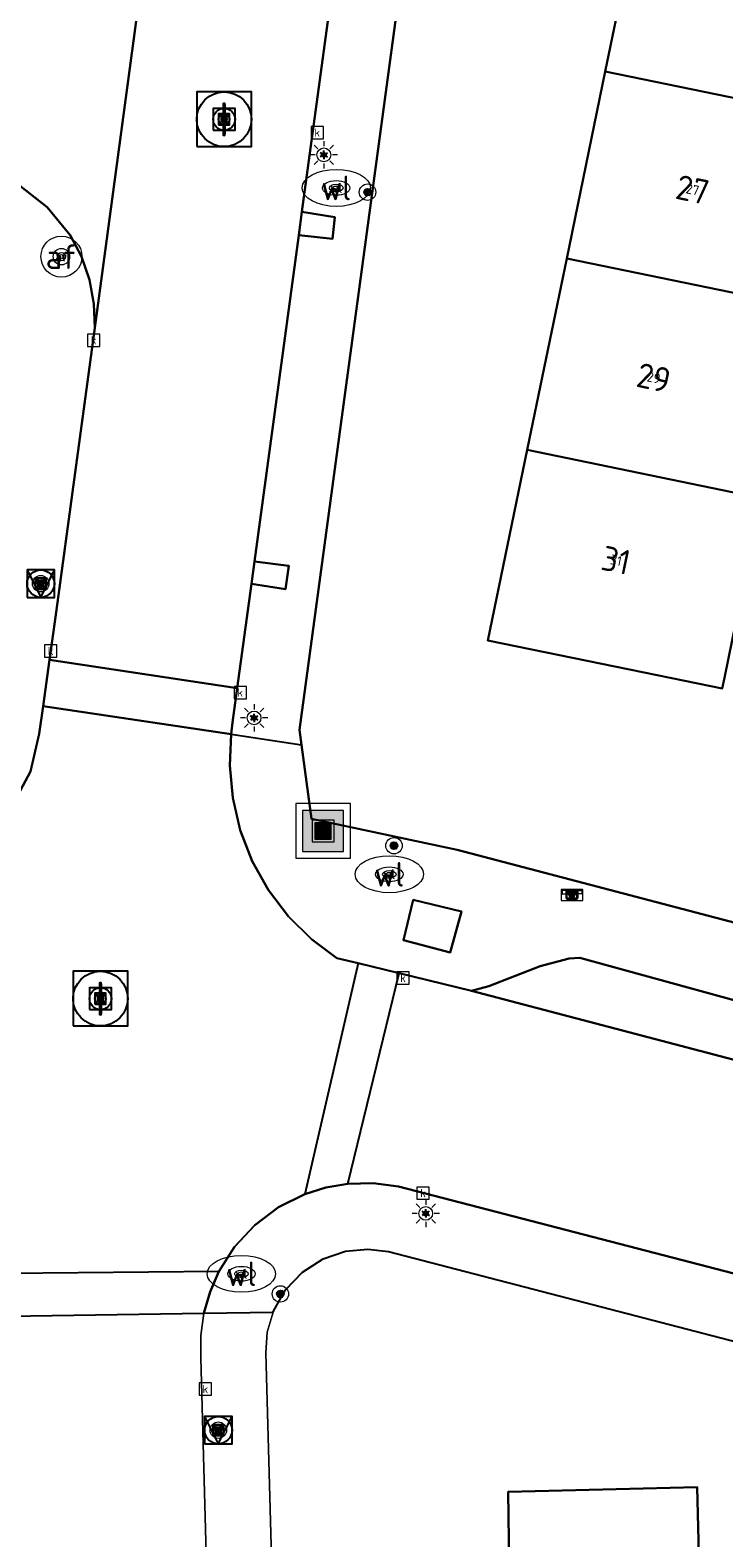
# Model space of a CAD drawing. Header units: metres. Extents: x 197147 to 199131, y 355511 to 356703.
# Tile 126 of 225: x 198381 to 198406, y 355781 to 355836. Entities that reach past the tile are written whole.
import ezdxf
from ezdxf.enums import TextEntityAlignment as Align

# ---------------------------------------------------------------- set-up
doc = ezdxf.new("R2010")
doc.units = ezdxf.units.M
for name, color, linetype in [('B-WE-GR-GRAS-GV', 252, 'Continuous'), ('B-WE-IE-MEUBILAIR_WEGMEUBILAIR-GV', 252, 'Continuous'), ('B-WE-IE-MEUBILAIR_WEGMEUBILAIR-S', 252, 'Continuous'), ('B-WE-IE-MEUBILAIR_WEGMEUBILAIR-S @ 0.05', 252, 'Continuous'), ('B-WE-IE-MEUBILAIR_WEGMEUBILAIR-S @ 0.1', 252, 'Continuous'), ('B-WE-IE-MEUBILAIR_WEGMEUBILAIR-S @ 0.2', 252, 'Continuous'), ('B-WE-IE-MEUBILAIR_WEGMEUBILAIR-S @ 0.5 (1)', 252, 'Continuous'), ('B-WE-IE-MEUBILAIR_WEGMEUBILAIR-S @ 0.5 (2)', 252, 'Continuous'), ('B-WE-OG-BEBOUWING-GV', 252, 'Continuous'), ('B-WE-OG-BEBOUWING_HUISNUMMER-T18', 252, 'Continuous'), ('B-WE-OG-TERREIN_ERF-GV', 252, 'Continuous'), ('B-WE-RI-HWA_KOLK-S', 253, 'Continuous'), ('B-WE-VH-ONVERHARD-GV', 253, 'Continuous'), ('B-WE-VH-VERHARDING_ASFALT-GV', 253, 'Continuous'), ('B-WE-VH-VERHARDING_BETONSTRAATSTEEN-GV', 253, 'Continuous'), ('B-WE-VH-VERHARDING_GESLOTEN-GV', 253, 'Continuous'), ('B-WE-VH-VERHARDING_TEGEL-GV', 253, 'Continuous')]:
    doc.layers.add(name, color=color, linetype=linetype)
for name, color, linetype, lineweight in [('B-WE-GR-GRAS_KRUIDENRIJK-G', 252, 'Continuous', 18), ('B-WE-KL-ET_LS_OV_LICHTMAST-S', 252, 'Continuous', 25), ('B-WE-KL-WATER_PUT-S', 252, 'Continuous', 25), ('B-WE-KL-WATER_PUT-S @ 0.05', 252, 'Continuous', 25), ('B-WE-KL-WATER_PUT-S @ 0.1', 252, 'Continuous', 25), ('B-WE-KL-WATER_PUT-S @ 0.2', 252, 'Continuous', 25), ('B-WE-KL-WATER_PUT-S @ 0.5 (1)', 252, 'Continuous', 25), ('B-WE-KL-WATER_PUT-S @ 0.5 (2)', 252, 'Continuous', 25), ('B-WE-OG-TERREIN_ERF-G', 252, 'Continuous', 18), ('B-WE-RI-GWA_KOLK-S', 252, 'Continuous', 25), ('B-WE-RI-GWA_RIOOLPUT-S', 252, 'Continuous', 25), ('B-WE-RI-GWA_RIOOLPUT-S @ 0.05', 252, 'Continuous', 25), ('B-WE-RI-GWA_RIOOLPUT-S @ 0.1', 252, 'Continuous', 25), ('B-WE-RI-GWA_RIOOLPUT-S @ 0.2', 252, 'Continuous', 25), ('B-WE-RI-GWA_RIOOLPUT-S @ 0.5 (1)', 252, 'Continuous', 25), ('B-WE-RI-GWA_RIOOLPUT-S @ 0.5 (2)', 252, 'Continuous', 25), ('B-WE-VH-ONVERHARD-G', 252, 'Continuous', 18), ('B-WE-VH-VERHARDING_ASFALT-G', 252, 'Continuous', 18), ('B-WE-VH-VERHARDING_BETONSTRAATSTEEN-G', 252, 'Continuous', 18), ('B-WE-VH-VERHARDING_GESLOTEN-G', 253, 'Continuous', 18), ('B-WE-VH-VERHARDING_TEGEL-G', 252, 'Continuous', 18), ('B-WE-VW-AFSLUITPAAL-S', 253, 'Continuous', 25), ('B-WE-VW-AFSLUITPAAL-S @ 0.05', 253, 'Continuous', 25), ('B-WE-VW-AFSLUITPAAL-S @ 0.1', 253, 'Continuous', 25), ('B-WE-VW-AFSLUITPAAL-S @ 0.2', 253, 'Continuous', 25), ('B-WE-VW-AFSLUITPAAL-S @ 0.5 (1)', 253, 'Continuous', 25), ('B-WE-VW-AFSLUITPAAL-S @ 0.5 (2)', 253, 'Continuous', 25), ('X-XX-AL-ALGEMEEN-G', 7, 'Continuous', 18), ('X-XX-AL-ALGEMEEN-S', 7, 'Continuous', 25), ('X-XX-AL-ALGEMEEN-S @ 0.05', 7, 'Continuous', 25), ('X-XX-AL-ALGEMEEN-S @ 0.1', 7, 'Continuous', 25), ('X-XX-AL-ALGEMEEN-S @ 0.2', 7, 'Continuous', 25), ('X-XX-AL-ALGEMEEN-S @ 0.5 (1)', 7, 'Continuous', 25), ('X-XX-AL-ALGEMEEN-S @ 0.5 (2)', 7, 'Continuous', 25)]:
    doc.layers.add(name, color=color, linetype=linetype, lineweight=lineweight)
doc.styles.add('NLCS-ISO', font='NLCS-ISO.ttf')
doc.styles.add('NLCS-ISO-ANNOTATIEF-T18', font='NLCS-ISO.ttf', dxfattribs={"height": 1.8})
doc.styles.add('NLCS-ISO-M-T18', font='NLCS-ISO.ttf', dxfattribs={"height": 1.8})
doc.styles.add('NLCS-ISO-M200-T25', font='NLCS-ISO.ttf')

# ---------------------------------------------------------------- blocks, each defined once
blk = doc.blocks.new('BGT-AFVALBAK-SO')
at = {"linetype": 'ByBlock', "lineweight": 18}
h = blk.add_hatch(color=0, dxfattribs=at)
h.dxf.hatch_style = 1
h.paths.add_polyline_path([(-1.5, -1.5), (1.5, -1.5), (1.5, 1.5), (-1.5, 1.5)])
at = {"color": 0, "linetype": 'ByBlock', "lineweight": 18}
for points in [[(-2, -2), (2, -2), (2, 2), (-2, 2)], [(-1.5, -1.5), (1.5, -1.5), (1.5, 1.5), (-1.5, 1.5)]]:
    blk.add_lwpolyline(points, close=True, dxfattribs=at)
blk = doc.blocks.new('BGT-VERKLIKKER_TRANSPORTLEIDING-SO')
at = {"color": 0, "linetype": 'ByBlock', "lineweight": 18}
blk.add_circle((0, 0), 1.5, dxfattribs=at)
at = {"color": 0, "linetype": 'ByBlock', "lineweight": 18, "style": 'NLCS-ISO-M-T18'}
blk.add_text('vt', height=1.5, dxfattribs=at).set_placement((0, 0), align=Align.MIDDLE_CENTER)
blk = doc.blocks.new('BGT-LICHTMAST-SO')
at = {"color": 0, "linetype": 'ByBlock', "lineweight": 18}
for points in [[(-1.25, 0), (-2, 0)], [(-1.41, 1.41), (-0.88, 0.88)], [(0, 2), (0, 1.25)], [(0.88, 0.88), (1.41, 1.41)], [(2, 0), (1.25, 0)], [(-1.41, -1.41), (-0.88, -0.88)], [(0, -1.25), (0, -2)], [(0.88, -0.88), (1.41, -1.41)]]:
    blk.add_lwpolyline(points, dxfattribs=at)
blk.add_circle((0, 0), 1, dxfattribs=at)
blk = doc.blocks.new('BGT-AFSLUITPAAL-SO')
at = {"color": 0, "linetype": 'ByBlock', "lineweight": 18}
blk.add_circle((0, 0), 1.5, dxfattribs=at)
at = {"color": 0, "linetype": 'ByBlock', "lineweight": 18, "style": 'NLCS-ISO-M-T18'}
blk.add_text('af', height=1.5, dxfattribs=at).set_placement((0, 0), align=Align.MIDDLE_CENTER)
blk = doc.blocks.new('BGT-VERKEERSBORDPAAL-SO')
at = {"color": 0, "linetype": 'ByBlock', "lineweight": 18}
blk.add_circle((0, 0), 1.5, dxfattribs=at)
at = {"color": 0, "linetype": 'ByBlock', "lineweight": 18, "style": 'NLCS-ISO-M-T18'}
blk.add_text('vb', height=1.5, dxfattribs=at).set_placement((0, 0.13), align=Align.MIDDLE_CENTER)
blk = doc.blocks.new('BGT-KOLK-SO')
at = {"color": 0, "linetype": 'ByBlock', "lineweight": 18}
blk.add_lwpolyline([(-0.045, -0.045), (0.045, -0.045), (0.045, 0.045), (-0.045, 0.045)], close=True, dxfattribs=at)
at = {"color": 0, "linetype": 'ByBlock', "lineweight": 18, "style": 'NLCS-ISO-M-T18'}
blk.add_text('k', height=0.06, dxfattribs=at).set_placement((0, 0), align=Align.MIDDLE_CENTER)
blk = doc.blocks.new('BGT-WATERLEIDINGPUT-SO')
at = {"color": 0, "linetype": 'ByBlock', "lineweight": 18}
blk.add_ellipse((0, 0), major_axis=(2.5, 0), ratio=0.54, dxfattribs=at)
at = {"color": 0, "linetype": 'ByBlock', "lineweight": 18, "style": 'NLCS-ISO-M-T18'}
blk.add_text('wl', height=1.5, dxfattribs=at).set_placement((0, 0), align=Align.MIDDLE_CENTER)
blk = doc.blocks.new('BGT-BRIEVENBUS-SO')
at = {"color": 0, "linetype": 'ByBlock', "lineweight": 18}
for points in [[(2, -1), (2, 1), (-2, 1), (-2, -1)], [(-0.1, 0.2), (-0.1, 0.8), (-1.8, 0.8), (-1.8, 0.2)], [(0.1, 0.2), (0.1, 0.8), (1.8, 0.8), (1.8, 0.2)]]:
    blk.add_lwpolyline(points, close=True, dxfattribs=at)
blk = doc.blocks.new('SIE-WEG_AFVALBAK-SO')
at = {"linetype": 'ByBlock', "lineweight": 18}
h = blk.add_hatch(color=0, dxfattribs=at)
h.dxf.hatch_style = 1
h.paths.add_polyline_path([(-1.5, -1.5), (1.5, -1.5), (1.5, 1.5), (-1.5, 1.5)])
at = {"color": 0, "linetype": 'ByBlock', "lineweight": 18}
for points in [[(-2, -2), (2, -2), (2, 2), (-2, 2)], [(-1.5, -1.5), (1.5, -1.5), (1.5, 1.5), (-1.5, 1.5)]]:
    blk.add_lwpolyline(points, close=True, dxfattribs=at)
blk = doc.blocks.new('*U732')
at = {"layer": 'B-WE-IE-MEUBILAIR_WEGMEUBILAIR-S @ 0.05', "xscale": 0.05, "yscale": 0.05, "zscale": 0.05}
blk.add_blockref('SIE-WEG_AFVALBAK-SO', (198391.487, 355806.526), dxfattribs=at)
at = {"layer": 'B-WE-IE-MEUBILAIR_WEGMEUBILAIR-S @ 0.1', "xscale": 0.1, "yscale": 0.1, "zscale": 0.1}
blk.add_blockref('SIE-WEG_AFVALBAK-SO', (198391.487, 355806.526), dxfattribs=at)
at = {"layer": 'B-WE-IE-MEUBILAIR_WEGMEUBILAIR-S @ 0.2', "xscale": 0.2, "yscale": 0.2, "zscale": 0.2}
blk.add_blockref('SIE-WEG_AFVALBAK-SO', (198391.487, 355806.526), dxfattribs=at)
at = {"layer": 'B-WE-IE-MEUBILAIR_WEGMEUBILAIR-S @ 0.5 (1)', "xscale": 0.5, "yscale": 0.5, "zscale": 0.5}
blk.add_blockref('SIE-WEG_AFVALBAK-SO', (198391.487, 355806.526), dxfattribs=at)
at = {"layer": 'B-WE-IE-MEUBILAIR_WEGMEUBILAIR-S @ 0.5 (2)', "xscale": 0.5, "yscale": 0.5, "zscale": 0.5}
blk.add_blockref('SIE-WEG_AFVALBAK-SO', (198391.487, 355806.526), dxfattribs=at)
blk = doc.blocks.new('SIE-WEG_AFVALBAK_TYPE_01')
for radius in [0.25, 0.156]:
    blk.add_circle((0, 0), radius)
blk = doc.blocks.new('*U795')
at = {"layer": 'X-XX-AL-ALGEMEEN-S @ 0.05', "xscale": 0.05, "yscale": 0.05, "zscale": 0.05}
blk.add_blockref('SIE-WEG_AFVALBAK_TYPE_01', (198393.111, 355829.877), dxfattribs=at)
at = {"layer": 'X-XX-AL-ALGEMEEN-S @ 0.1', "xscale": 0.1, "yscale": 0.1, "zscale": 0.1}
blk.add_blockref('SIE-WEG_AFVALBAK_TYPE_01', (198393.111, 355829.877), dxfattribs=at)
at = {"layer": 'X-XX-AL-ALGEMEEN-S @ 0.2', "xscale": 0.2, "yscale": 0.2, "zscale": 0.2}
blk.add_blockref('SIE-WEG_AFVALBAK_TYPE_01', (198393.111, 355829.877), dxfattribs=at)
at = {"layer": 'X-XX-AL-ALGEMEEN-S @ 0.5 (1)', "xscale": 0.5, "yscale": 0.5, "zscale": 0.5}
blk.add_blockref('SIE-WEG_AFVALBAK_TYPE_01', (198393.111, 355829.877), dxfattribs=at)
at = {"layer": 'X-XX-AL-ALGEMEEN-S @ 0.5 (2)', "xscale": 0.5, "yscale": 0.5, "zscale": 0.5}
blk.add_blockref('SIE-WEG_AFVALBAK_TYPE_01', (198393.111, 355829.877), dxfattribs=at)
blk = doc.blocks.new('*U819')
at = {"layer": 'X-XX-AL-ALGEMEEN-S @ 0.05', "xscale": 0.05, "yscale": 0.05, "zscale": 0.05}
blk.add_blockref('SIE-WEG_AFVALBAK_TYPE_01', (198394.078, 355805.986), dxfattribs=at)
at = {"layer": 'X-XX-AL-ALGEMEEN-S @ 0.1', "xscale": 0.1, "yscale": 0.1, "zscale": 0.1}
blk.add_blockref('SIE-WEG_AFVALBAK_TYPE_01', (198394.078, 355805.986), dxfattribs=at)
at = {"layer": 'X-XX-AL-ALGEMEEN-S @ 0.2', "xscale": 0.2, "yscale": 0.2, "zscale": 0.2}
blk.add_blockref('SIE-WEG_AFVALBAK_TYPE_01', (198394.078, 355805.986), dxfattribs=at)
at = {"layer": 'X-XX-AL-ALGEMEEN-S @ 0.5 (1)', "xscale": 0.5, "yscale": 0.5, "zscale": 0.5}
blk.add_blockref('SIE-WEG_AFVALBAK_TYPE_01', (198394.078, 355805.986), dxfattribs=at)
at = {"layer": 'X-XX-AL-ALGEMEEN-S @ 0.5 (2)', "xscale": 0.5, "yscale": 0.5, "zscale": 0.5}
blk.add_blockref('SIE-WEG_AFVALBAK_TYPE_01', (198394.078, 355805.986), dxfattribs=at)
blk = doc.blocks.new('*U821')
at = {"layer": 'X-XX-AL-ALGEMEEN-S @ 0.05', "xscale": 0.05, "yscale": 0.05, "zscale": 0.05}
blk.add_blockref('SIE-WEG_AFVALBAK_TYPE_01', (198389.924, 355789.603), dxfattribs=at)
at = {"layer": 'X-XX-AL-ALGEMEEN-S @ 0.1', "xscale": 0.1, "yscale": 0.1, "zscale": 0.1}
blk.add_blockref('SIE-WEG_AFVALBAK_TYPE_01', (198389.924, 355789.603), dxfattribs=at)
at = {"layer": 'X-XX-AL-ALGEMEEN-S @ 0.2', "xscale": 0.2, "yscale": 0.2, "zscale": 0.2}
blk.add_blockref('SIE-WEG_AFVALBAK_TYPE_01', (198389.924, 355789.603), dxfattribs=at)
at = {"layer": 'X-XX-AL-ALGEMEEN-S @ 0.5 (1)', "xscale": 0.5, "yscale": 0.5, "zscale": 0.5}
blk.add_blockref('SIE-WEG_AFVALBAK_TYPE_01', (198389.924, 355789.603), dxfattribs=at)
at = {"layer": 'X-XX-AL-ALGEMEEN-S @ 0.5 (2)', "xscale": 0.5, "yscale": 0.5, "zscale": 0.5}
blk.add_blockref('SIE-WEG_AFVALBAK_TYPE_01', (198389.924, 355789.603), dxfattribs=at)
blk = doc.blocks.new('B-SIE-WEG_LICHTMAST-SO')
at = {"ltscale": 0.1}
for p, q in [((-0.33, 0.19), (-0.67, 0.39)), ((0, 0.39), (0, 0.77)), ((0.33, 0.19), (0.67, 0.39)), ((-0.33, -0.19), (-0.67, -0.39)), ((0, -0.39), (0, -0.77)), ((0.33, -0.19), (0.67, -0.39))]:
    blk.add_line(p, q, dxfattribs=at)
at = {"flags": 128}
for points in [[(-0.35, 0.15), (0.35, 0.15)], [(-0.35, -0.15), (0.35, -0.15)]]:
    blk.add_lwpolyline(points, dxfattribs=at)
at = {"ltscale": 0.1}
blk.add_circle((0, 0), 0.386, dxfattribs=at)
at = {"style": 'NLCS-ISO'}
blk.add_attdef('TYPE', text='', height=0.549, dxfattribs=at).set_placement((0, 0.77), align=Align.BOTTOM_CENTER)
blk = doc.blocks.new('B-SIE-WEG_VERKEERSBORD_PAAL-SO')
blk.add_lwpolyline([(-1, -1), (1, -1), (1, 1), (-1, 1)], close=True)
at = {"flags": 128}
blk.add_lwpolyline([(-1, 1), (0, -1), (1, 1)], close=True, dxfattribs=at)
for radius in [1, 0.171]:
    blk.add_circle((0, 0), radius)
at = {"style": 'NLCS-ISO'}
blk.add_attdef('bordgegevens', text='', height=1.8, dxfattribs=at).set_placement((2.21, 3.21), align=Align.TOP_LEFT)
blk = doc.blocks.new('*U894')
at = {"layer": 'B-WE-IE-MEUBILAIR_WEGMEUBILAIR-S @ 0.05', "xscale": 0.05, "yscale": 0.05, "zscale": 0.05}
blk.add_blockref('B-SIE-WEG_VERKEERSBORD_PAAL-SO', (198381.159, 355815.566), dxfattribs=at)
at = {"layer": 'B-WE-IE-MEUBILAIR_WEGMEUBILAIR-S @ 0.1', "xscale": 0.1, "yscale": 0.1, "zscale": 0.1}
blk.add_blockref('B-SIE-WEG_VERKEERSBORD_PAAL-SO', (198381.159, 355815.566), dxfattribs=at)
at = {"layer": 'B-WE-IE-MEUBILAIR_WEGMEUBILAIR-S @ 0.2', "xscale": 0.2, "yscale": 0.2, "zscale": 0.2}
blk.add_blockref('B-SIE-WEG_VERKEERSBORD_PAAL-SO', (198381.159, 355815.566), dxfattribs=at)
at = {"layer": 'B-WE-IE-MEUBILAIR_WEGMEUBILAIR-S @ 0.5 (1)', "xscale": 0.5, "yscale": 0.5, "zscale": 0.5}
blk.add_blockref('B-SIE-WEG_VERKEERSBORD_PAAL-SO', (198381.159, 355815.566), dxfattribs=at)
at = {"layer": 'B-WE-IE-MEUBILAIR_WEGMEUBILAIR-S @ 0.5 (2)', "xscale": 0.5, "yscale": 0.5, "zscale": 0.5}
blk.add_blockref('B-SIE-WEG_VERKEERSBORD_PAAL-SO', (198381.159, 355815.566), dxfattribs=at)
blk = doc.blocks.new('*U902')
at = {"layer": 'B-WE-IE-MEUBILAIR_WEGMEUBILAIR-S @ 0.05', "xscale": 0.05, "yscale": 0.05, "zscale": 0.05}
blk.add_blockref('B-SIE-WEG_VERKEERSBORD_PAAL-SO', (198387.655, 355784.621), dxfattribs=at)
at = {"layer": 'B-WE-IE-MEUBILAIR_WEGMEUBILAIR-S @ 0.1', "xscale": 0.1, "yscale": 0.1, "zscale": 0.1}
blk.add_blockref('B-SIE-WEG_VERKEERSBORD_PAAL-SO', (198387.655, 355784.621), dxfattribs=at)
at = {"layer": 'B-WE-IE-MEUBILAIR_WEGMEUBILAIR-S @ 0.2', "xscale": 0.2, "yscale": 0.2, "zscale": 0.2}
blk.add_blockref('B-SIE-WEG_VERKEERSBORD_PAAL-SO', (198387.655, 355784.621), dxfattribs=at)
at = {"layer": 'B-WE-IE-MEUBILAIR_WEGMEUBILAIR-S @ 0.5 (1)', "xscale": 0.5, "yscale": 0.5, "zscale": 0.5}
blk.add_blockref('B-SIE-WEG_VERKEERSBORD_PAAL-SO', (198387.655, 355784.621), dxfattribs=at)
at = {"layer": 'B-WE-IE-MEUBILAIR_WEGMEUBILAIR-S @ 0.5 (2)', "xscale": 0.5, "yscale": 0.5, "zscale": 0.5}
blk.add_blockref('B-SIE-WEG_VERKEERSBORD_PAAL-SO', (198387.655, 355784.621), dxfattribs=at)
blk = doc.blocks.new('SVW-AFSLUITPAAL-SO')
at = {"lineweight": 18}
blk.add_circle((0, 0), 1.5, dxfattribs=at)
at = {"lineweight": 18, "style": 'NLCS-ISO'}
blk.add_text('af', height=1.8, dxfattribs=at).set_placement((0, 0), align=Align.MIDDLE_CENTER)
blk = doc.blocks.new('*U932')
at = {"layer": 'B-WE-VW-AFSLUITPAAL-S @ 0.05', "xscale": 0.05, "yscale": 0.05, "zscale": 0.05}
blk.add_blockref('SVW-AFSLUITPAAL-SO', (198381.918, 355827.52), dxfattribs=at)
at = {"layer": 'B-WE-VW-AFSLUITPAAL-S @ 0.1', "xscale": 0.1, "yscale": 0.1, "zscale": 0.1}
blk.add_blockref('SVW-AFSLUITPAAL-SO', (198381.918, 355827.52), dxfattribs=at)
at = {"layer": 'B-WE-VW-AFSLUITPAAL-S @ 0.2', "xscale": 0.2, "yscale": 0.2, "zscale": 0.2}
blk.add_blockref('SVW-AFSLUITPAAL-SO', (198381.918, 355827.52), dxfattribs=at)
at = {"layer": 'B-WE-VW-AFSLUITPAAL-S @ 0.5 (1)', "xscale": 0.5, "yscale": 0.5, "zscale": 0.5}
blk.add_blockref('SVW-AFSLUITPAAL-SO', (198381.918, 355827.52), dxfattribs=at)
at = {"layer": 'B-WE-VW-AFSLUITPAAL-S @ 0.5 (2)', "xscale": 0.5, "yscale": 0.5, "zscale": 0.5}
blk.add_blockref('SVW-AFSLUITPAAL-SO', (198381.918, 355827.52), dxfattribs=at)
blk = doc.blocks.new('SRI-PUT_INSPECTIE-SO')
at = {"lineweight": -3, "flags": 128}
blk.add_lwpolyline([(-2, -2), (2, -2), (2, 2), (-2, 2)], close=True, dxfattribs=at)
at = {"lineweight": -3, "ltscale": 1.5}
blk.add_circle((0, 0), 2, dxfattribs=at)
at = {"ltscale": 0.1, "style": 'NLCS-ISO'}
blk.add_text('I', height=2.5, dxfattribs=at).set_placement((0, -0.01), align=Align.MIDDLE_CENTER)
blk = doc.blocks.new('*U1056')
at = {"layer": 'B-WE-RI-GWA_RIOOLPUT-S @ 0.05', "xscale": 0.05, "yscale": 0.05, "zscale": 0.05}
blk.add_blockref('SRI-PUT_INSPECTIE-SO', (198383.343, 355800.396), dxfattribs=at)
at = {"layer": 'B-WE-RI-GWA_RIOOLPUT-S @ 0.1', "xscale": 0.1, "yscale": 0.1, "zscale": 0.1}
blk.add_blockref('SRI-PUT_INSPECTIE-SO', (198383.343, 355800.396), dxfattribs=at)
at = {"layer": 'B-WE-RI-GWA_RIOOLPUT-S @ 0.2', "xscale": 0.2, "yscale": 0.2, "zscale": 0.2}
blk.add_blockref('SRI-PUT_INSPECTIE-SO', (198383.343, 355800.396), dxfattribs=at)
at = {"layer": 'B-WE-RI-GWA_RIOOLPUT-S @ 0.5 (1)', "xscale": 0.5, "yscale": 0.5, "zscale": 0.5}
blk.add_blockref('SRI-PUT_INSPECTIE-SO', (198383.343, 355800.396), dxfattribs=at)
at = {"layer": 'B-WE-RI-GWA_RIOOLPUT-S @ 0.5 (2)', "xscale": 0.5, "yscale": 0.5, "zscale": 0.5}
blk.add_blockref('SRI-PUT_INSPECTIE-SO', (198383.343, 355800.396), dxfattribs=at)
blk = doc.blocks.new('SKL-WATERLEIDINGPUT-SO')
at = {"color": 0, "linetype": 'ByBlock', "lineweight": 18}
blk.add_ellipse((0, 0), major_axis=(2.5, 0), ratio=0.54, dxfattribs=at)
at = {"color": 0, "linetype": 'ByBlock', "lineweight": 18, "style": 'NLCS-ISO'}
blk.add_text('wl', height=1.8, dxfattribs=at).set_placement((0, 0), align=Align.MIDDLE_CENTER)
blk = doc.blocks.new('*U1157')
at = {"layer": 'B-WE-KL-WATER_PUT-S @ 0.05', "xscale": 0.05, "yscale": 0.05, "zscale": 0.05}
blk.add_blockref('SKL-WATERLEIDINGPUT-SO', (198391.967, 355830.032), dxfattribs=at)
at = {"layer": 'B-WE-KL-WATER_PUT-S @ 0.1', "xscale": 0.1, "yscale": 0.1, "zscale": 0.1}
blk.add_blockref('SKL-WATERLEIDINGPUT-SO', (198391.967, 355830.032), dxfattribs=at)
at = {"layer": 'B-WE-KL-WATER_PUT-S @ 0.2', "xscale": 0.2, "yscale": 0.2, "zscale": 0.2}
blk.add_blockref('SKL-WATERLEIDINGPUT-SO', (198391.967, 355830.032), dxfattribs=at)
at = {"layer": 'B-WE-KL-WATER_PUT-S @ 0.5 (1)', "xscale": 0.5, "yscale": 0.5, "zscale": 0.5}
blk.add_blockref('SKL-WATERLEIDINGPUT-SO', (198391.967, 355830.032), dxfattribs=at)
at = {"layer": 'B-WE-KL-WATER_PUT-S @ 0.5 (2)', "xscale": 0.5, "yscale": 0.5, "zscale": 0.5}
blk.add_blockref('SKL-WATERLEIDINGPUT-SO', (198391.967, 355830.032), dxfattribs=at)
blk = doc.blocks.new('*U1163')
at = {"layer": 'B-WE-RI-GWA_RIOOLPUT-S @ 0.05', "xscale": 0.05, "yscale": 0.05, "zscale": 0.05}
blk.add_blockref('SRI-PUT_INSPECTIE-SO', (198387.865, 355832.541), dxfattribs=at)
at = {"layer": 'B-WE-RI-GWA_RIOOLPUT-S @ 0.1', "xscale": 0.1, "yscale": 0.1, "zscale": 0.1}
blk.add_blockref('SRI-PUT_INSPECTIE-SO', (198387.865, 355832.541), dxfattribs=at)
at = {"layer": 'B-WE-RI-GWA_RIOOLPUT-S @ 0.2', "xscale": 0.2, "yscale": 0.2, "zscale": 0.2}
blk.add_blockref('SRI-PUT_INSPECTIE-SO', (198387.865, 355832.541), dxfattribs=at)
at = {"layer": 'B-WE-RI-GWA_RIOOLPUT-S @ 0.5 (1)', "xscale": 0.5, "yscale": 0.5, "zscale": 0.5}
blk.add_blockref('SRI-PUT_INSPECTIE-SO', (198387.865, 355832.541), dxfattribs=at)
at = {"layer": 'B-WE-RI-GWA_RIOOLPUT-S @ 0.5 (2)', "xscale": 0.5, "yscale": 0.5, "zscale": 0.5}
blk.add_blockref('SRI-PUT_INSPECTIE-SO', (198387.865, 355832.541), dxfattribs=at)
blk = doc.blocks.new('*U1164')
at = {"layer": 'B-WE-KL-WATER_PUT-S @ 0.05', "xscale": 0.05, "yscale": 0.05, "zscale": 0.05}
blk.add_blockref('SKL-WATERLEIDINGPUT-SO', (198393.908, 355804.941), dxfattribs=at)
at = {"layer": 'B-WE-KL-WATER_PUT-S @ 0.1', "xscale": 0.1, "yscale": 0.1, "zscale": 0.1}
blk.add_blockref('SKL-WATERLEIDINGPUT-SO', (198393.908, 355804.941), dxfattribs=at)
at = {"layer": 'B-WE-KL-WATER_PUT-S @ 0.2', "xscale": 0.2, "yscale": 0.2, "zscale": 0.2}
blk.add_blockref('SKL-WATERLEIDINGPUT-SO', (198393.908, 355804.941), dxfattribs=at)
at = {"layer": 'B-WE-KL-WATER_PUT-S @ 0.5 (1)', "xscale": 0.5, "yscale": 0.5, "zscale": 0.5}
blk.add_blockref('SKL-WATERLEIDINGPUT-SO', (198393.908, 355804.941), dxfattribs=at)
at = {"layer": 'B-WE-KL-WATER_PUT-S @ 0.5 (2)', "xscale": 0.5, "yscale": 0.5, "zscale": 0.5}
blk.add_blockref('SKL-WATERLEIDINGPUT-SO', (198393.908, 355804.941), dxfattribs=at)
blk = doc.blocks.new('*U1179')
at = {"layer": 'B-WE-KL-WATER_PUT-S @ 0.05', "xscale": 0.05, "yscale": 0.05, "zscale": 0.05}
blk.add_blockref('SKL-WATERLEIDINGPUT-SO', (198388.501, 355790.337), dxfattribs=at)
at = {"layer": 'B-WE-KL-WATER_PUT-S @ 0.1', "xscale": 0.1, "yscale": 0.1, "zscale": 0.1}
blk.add_blockref('SKL-WATERLEIDINGPUT-SO', (198388.501, 355790.337), dxfattribs=at)
at = {"layer": 'B-WE-KL-WATER_PUT-S @ 0.2', "xscale": 0.2, "yscale": 0.2, "zscale": 0.2}
blk.add_blockref('SKL-WATERLEIDINGPUT-SO', (198388.501, 355790.337), dxfattribs=at)
at = {"layer": 'B-WE-KL-WATER_PUT-S @ 0.5 (1)', "xscale": 0.5, "yscale": 0.5, "zscale": 0.5}
blk.add_blockref('SKL-WATERLEIDINGPUT-SO', (198388.501, 355790.337), dxfattribs=at)
at = {"layer": 'B-WE-KL-WATER_PUT-S @ 0.5 (2)', "xscale": 0.5, "yscale": 0.5, "zscale": 0.5}
blk.add_blockref('SKL-WATERLEIDINGPUT-SO', (198388.501, 355790.337), dxfattribs=at)
blk = doc.blocks.new('SIE-WEG_BRIEVENBUS-SO')
at = {"flags": 128}
for points in [[(-0.42, 0.24), (-0.42, -0.21, 0.414214), (-0.37, -0.27), (0.37, -0.27, 0.414214), (0.42, -0.21), (0.42, 0.24, 0.414214), (0.37, 0.3), (-0.37, 0.3, 0.414214)], [(-0.39, 0.24), (-0.39, -0.21, 0.414214), (-0.37, -0.24), (0.37, -0.24, 0.414214), (0.39, -0.21), (0.39, 0.24, 0.414214), (0.37, 0.27), (-0.37, 0.27, 0.414214)]]:
    blk.add_lwpolyline(points, format="xyb", close=True, dxfattribs=at)
for points in [[(-0.37, 0.24), (0, -0.24), (0.37, 0.24)], [(-0.37, 0.24), (0.37, 0.24)]]:
    blk.add_lwpolyline(points, dxfattribs=at)
blk = doc.blocks.new('*U1307')
at = {"layer": 'B-WE-IE-MEUBILAIR_WEGMEUBILAIR-S @ 0.05', "xscale": 0.05, "yscale": 0.05, "zscale": 0.05}
blk.add_blockref('SIE-WEG_BRIEVENBUS-SO', (198400.586, 355804.184), dxfattribs=at)
at = {"layer": 'B-WE-IE-MEUBILAIR_WEGMEUBILAIR-S @ 0.1', "xscale": 0.1, "yscale": 0.1, "zscale": 0.1}
blk.add_blockref('SIE-WEG_BRIEVENBUS-SO', (198400.586, 355804.184), dxfattribs=at)
at = {"layer": 'B-WE-IE-MEUBILAIR_WEGMEUBILAIR-S @ 0.2', "xscale": 0.2, "yscale": 0.2, "zscale": 0.2}
blk.add_blockref('SIE-WEG_BRIEVENBUS-SO', (198400.586, 355804.184), dxfattribs=at)
at = {"layer": 'B-WE-IE-MEUBILAIR_WEGMEUBILAIR-S @ 0.5 (1)', "xscale": 0.5, "yscale": 0.5, "zscale": 0.5}
blk.add_blockref('SIE-WEG_BRIEVENBUS-SO', (198400.586, 355804.184), dxfattribs=at)
at = {"layer": 'B-WE-IE-MEUBILAIR_WEGMEUBILAIR-S @ 0.5 (2)', "xscale": 0.5, "yscale": 0.5, "zscale": 0.5}
blk.add_blockref('SIE-WEG_BRIEVENBUS-SO', (198400.586, 355804.184), dxfattribs=at)

msp = doc.modelspace()

# ---------------------------------------------------------------- linework, layer by layer
at = {"layer": 'B-WE-GR-GRAS-GV', "flags": 128}
msp.add_lwpolyline([(198380.222, 355807.649), (198380.784, 355808.704), (198381.109, 355810.071), (198381.249, 355811.091), (198381.482, 355812.781), (198381.697, 355814.342), (198383.134, 355824.913), (198383.107, 355825.797), (198382.944, 355826.677), (198382.648, 355827.522), (198382.232, 355828.302), (198381.399, 355829.333), (198380.323, 355830.169)], dxfattribs=at)
at = {"layer": 'B-WE-GR-GRAS_KRUIDENRIJK-G', "ltscale": 0.2, "flags": 128}
msp.add_lwpolyline([(198380.222, 355807.649), (198380.784, 355808.704), (198381.109, 355810.071), (198381.249, 355811.091), (198381.482, 355812.781), (198381.697, 355814.342), (198381.697, 355814.342), (198383.134, 355824.913), (198383.107, 355825.797), (198382.944, 355826.677), (198382.648, 355827.522), (198382.232, 355828.302), (198381.399, 355829.333), (198380.323, 355830.169)], dxfattribs=at)
at = {"layer": 'B-WE-IE-MEUBILAIR_WEGMEUBILAIR-GV', "flags": 128}
for points in [[(198390.712, 355829.159), (198390.596, 355828.304), (198391.831, 355828.166), (198391.916, 355828.965), (198390.712, 355829.159)], [(198388.867, 355815.56), (198390.106, 355815.362), (198390.232, 355816.221), (198388.977, 355816.373), (198388.867, 355815.56)], [(198394.778, 355804.011), (198394.425, 355802.53), (198396.135, 355802.086), (198396.544, 355803.578), (198394.778, 355804.011)]]:
    msp.add_lwpolyline(points, dxfattribs=at)
at = {"layer": 'B-WE-OG-BEBOUWING-GV', "flags": 128}
for points in [[(198411.821, 355839.471), (198403.235, 355841.225), (198401.802, 355834.285), (198410.407, 355832.527), (198410.659, 355833.786), (198411.821, 355839.471)], [(198401.802, 355834.285), (198400.393, 355827.457)], [(198407.572, 355818.682), (198407.815, 355819.948), (198408.995, 355825.687), (198400.393, 355827.457), (198398.948, 355820.459)], [(198407.572, 355818.682), (198398.948, 355820.459), (198397.51, 355813.493), (198402.692, 355812.429), (198405.185, 355811.917), (198406.08, 355811.733), (198406.161, 355812.125), (198407.253, 355817.443), (198410.806, 355816.7), (198410.969, 355816.666)], [(198402.491, 355772.563), (198402.412, 355776.595), (198405.31, 355776.664), (198405.161, 355782.542), (198398.258, 355782.366), (198398.289, 355779.705), (198394.706, 355779.677), (198394.851, 355772.41), (198402.491, 355772.563)]]:
    msp.add_lwpolyline(points, dxfattribs=at)
at = {"layer": 'B-WE-OG-BEBOUWING-GV', "ltscale": 0.2, "flags": 128}
for points in [[(198411.821, 355839.471), (198403.235, 355841.225), (198401.802, 355834.285), (198410.407, 355832.527), (198410.659, 355833.786), (198411.821, 355839.471)], [(198400.393, 355827.457), (198408.995, 355825.687), (198410.125, 355831.179), (198413.819, 355830.415), (198414.364, 355832.991), (198410.659, 355833.786), (198410.407, 355832.527), (198401.802, 355834.285), (198400.393, 355827.457)], [(198398.948, 355820.459), (198407.572, 355818.682), (198407.815, 355819.948), (198408.995, 355825.687), (198400.393, 355827.457), (198398.948, 355820.459)], [(198410.806, 355816.7), (198410.969, 355816.666), (198411.486, 355819.201), (198407.815, 355819.948), (198407.572, 355818.682), (198398.948, 355820.459), (198397.51, 355813.493), (198402.692, 355812.429), (198405.185, 355811.917), (198406.08, 355811.733), (198406.161, 355812.125), (198407.253, 355817.443), (198410.806, 355816.7)], [(198402.491, 355772.563), (198402.412, 355776.595), (198405.31, 355776.664), (198405.161, 355782.542), (198398.258, 355782.366), (198398.289, 355779.705), (198394.706, 355779.677), (198394.851, 355772.41), (198402.491, 355772.563)]]:
    msp.add_lwpolyline(points, close=True, dxfattribs=at)
at = {"layer": 'B-WE-OG-TERREIN_ERF-G', "ltscale": 0.2, "flags": 128}
for points in [[(198397.342, 355859.823), (198390.626, 355810.217), (198390.698, 355809.679), (198391.063, 355806.972), (198396.39, 355805.838), (198410.682, 355802.08), (198415.089, 355800.931), (198417.441, 355809.411), (198412.984, 355810.364), (198414.248, 355815.981), (198410.969, 355816.666), (198410.806, 355816.7), (198407.253, 355817.443), (198406.161, 355812.125), (198406.08, 355811.733), (198405.185, 355811.917), (198402.692, 355812.429), (198397.51, 355813.493), (198398.948, 355820.459), (198400.393, 355827.457), (198401.802, 355834.285), (198403.235, 355841.225)], [(198439.671, 355779.265), (198393.881, 355791.154), (198393.125, 355791.242), (198392.307, 355791.161), (198391.484, 355790.88), (198390.73, 355790.399), (198390.114, 355789.751), (198389.681, 355788.997), (198389.662, 355788.934), (198389.444, 355788.209), (198389.386, 355787.451), (198391.391, 355715.348)]]:
    msp.add_lwpolyline(points, dxfattribs=at)
msp.add_lwpolyline([(198405.31, 355776.664), (198402.412, 355776.595), (198402.491, 355772.563), (198394.851, 355772.41), (198394.706, 355779.677), (198398.289, 355779.705), (198398.258, 355782.366), (198405.161, 355782.542), (198405.31, 355776.664)], close=True, dxfattribs=at)
at = {"layer": 'B-WE-OG-TERREIN_ERF-GV', "flags": 128}
for points in [[(198397.342, 355859.823), (198390.626, 355810.217), (198390.698, 355809.679), (198391.063, 355806.972), (198396.39, 355805.838), (198410.682, 355802.08), (198415.089, 355800.931), (198417.441, 355809.411), (198412.984, 355810.364), (198414.248, 355815.981), (198410.969, 355816.666), (198410.806, 355816.7), (198407.253, 355817.443), (198406.161, 355812.125), (198406.08, 355811.733), (198405.185, 355811.917), (198402.692, 355812.429), (198397.51, 355813.493), (198398.948, 355820.459), (198400.393, 355827.457), (198401.802, 355834.285), (198403.235, 355841.225)], [(198405.31, 355776.664), (198402.412, 355776.595), (198402.491, 355772.563), (198394.851, 355772.41), (198394.706, 355779.677), (198398.289, 355779.705), (198398.258, 355782.366), (198405.161, 355782.542), (198405.31, 355776.664)]]:
    msp.add_lwpolyline(points, dxfattribs=at)
at = {"layer": 'B-WE-VH-ONVERHARD-G', "ltscale": 0.2, "flags": 128}
for points in [[(198390.596, 355828.304), (198391.831, 355828.166), (198391.916, 355828.965), (198390.712, 355829.159), (198390.596, 355828.304)], [(198388.977, 355816.373), (198388.867, 355815.56), (198390.106, 355815.362), (198390.232, 355816.221), (198388.977, 355816.373)], [(198394.778, 355804.011), (198394.425, 355802.53), (198396.135, 355802.086), (198396.544, 355803.578), (198394.778, 355804.011)]]:
    msp.add_lwpolyline(points, close=True, dxfattribs=at)
at = {"layer": 'B-WE-VH-ONVERHARD-GV', "flags": 128}
for points in [[(198390.596, 355828.304), (198391.831, 355828.166), (198391.916, 355828.965), (198390.712, 355829.159), (198390.596, 355828.304)], [(198388.977, 355816.373), (198388.867, 355815.56), (198390.106, 355815.362), (198390.232, 355816.221), (198388.977, 355816.373)], [(198394.778, 355804.011), (198394.425, 355802.53), (198396.135, 355802.086), (198396.544, 355803.578), (198394.778, 355804.011)]]:
    msp.add_lwpolyline(points, dxfattribs=at)
at = {"layer": 'B-WE-VH-VERHARDING_ASFALT-G', "ltscale": 0.2, "flags": 128}
for points in [[(198385.46, 355842.116), (198383.134, 355824.913), (198381.697, 355814.342), (198381.482, 355812.781), (198388.349, 355811.741), (198388.867, 355815.56), (198388.977, 355816.373), (198390.596, 355828.304), (198390.712, 355829.159), (198392.557, 355842.761)], [(198379.958, 355790.351), (198387.676, 355790.425), (198387.676, 355790.425), (198388.25, 355791.324), (198388.988, 355792.119), (198389.858, 355792.768), (198390.813, 355793.243), (198392.766, 355801.687), (198391.987, 355801.875), (198391.068, 355802.567), (198390.226, 355803.4), (198389.494, 355804.36), (198388.897, 355805.423), (198388.455, 355806.56), (198388.18, 355807.735), (198388.071, 355808.914), (198388.121, 355810.064), (198381.249, 355811.091), (198381.109, 355810.071), (198380.784, 355808.704), (198380.222, 355807.649)], [(198388.98, 355715.205), (198387.013, 355787.27), (198387.016, 355788.087), (198387.13, 355788.897), (198380, 355788.792)]]:
    msp.add_lwpolyline(points, dxfattribs=at)
for points in [[(198390.813, 355793.243), (198391.588, 355793.487), (198392.39, 355793.624), (198394.262, 355801.325), (198392.766, 355801.687), (198390.813, 355793.243)], [(198392.39, 355793.624), (198393.319, 355793.646), (198394.24, 355793.524), (198461.716, 355776.028), (198468.915, 355774.219), (198470.659, 355781.265), (198470.098, 355781.438), (198462.006, 355783.566), (198456.404, 355785.039), (198450.804, 355786.512), (198445.199, 355787.986), (198439.596, 355789.459), (198433.994, 355790.933), (198428.392, 355792.406), (198422.789, 355793.879), (198417.335, 355795.313), (198411.603, 355796.821), (198406.001, 355798.294), (198396.913, 355800.684), (198394.262, 355801.325), (198392.39, 355793.624)], [(198387.13, 355788.897), (198387.351, 355789.68), (198387.676, 355790.425), (198379.958, 355790.351), (198380, 355788.792), (198387.13, 355788.897)]]:
    msp.add_lwpolyline(points, close=True, dxfattribs=at)
at = {"layer": 'B-WE-VH-VERHARDING_ASFALT-GV', "flags": 128}
for points in [[(198385.46, 355842.116), (198383.134, 355824.913), (198381.697, 355814.342), (198381.482, 355812.781), (198388.349, 355811.741), (198388.867, 355815.56), (198388.977, 355816.373), (198390.596, 355828.304), (198390.712, 355829.159), (198392.557, 355842.761)], [(198392.766, 355801.687), (198391.987, 355801.875), (198391.068, 355802.567), (198390.226, 355803.4), (198389.494, 355804.36), (198388.897, 355805.423), (198388.455, 355806.56), (198388.18, 355807.735), (198388.071, 355808.914), (198388.121, 355810.064), (198381.249, 355811.091), (198381.109, 355810.071), (198380.784, 355808.704), (198380.222, 355807.649), (198379.494, 355806.689), (198378.615, 355805.923), (198377.628, 355805.328), (198376.544, 355804.948)], [(198390.813, 355793.243), (198391.588, 355793.487), (198392.39, 355793.624), (198394.262, 355801.325), (198392.766, 355801.687), (198390.813, 355793.243)], [(198392.39, 355793.624), (198393.319, 355793.646), (198394.24, 355793.524), (198461.716, 355776.028), (198468.915, 355774.219), (198470.659, 355781.265), (198470.098, 355781.438), (198462.006, 355783.566), (198456.404, 355785.039), (198450.804, 355786.512), (198445.199, 355787.986), (198439.596, 355789.459), (198433.994, 355790.933), (198428.392, 355792.406), (198422.789, 355793.879), (198417.335, 355795.313), (198411.603, 355796.821), (198406.001, 355798.294), (198396.913, 355800.684), (198394.262, 355801.325)], [(198387.676, 355790.425), (198388.25, 355791.324), (198388.988, 355792.119), (198389.858, 355792.768), (198390.813, 355793.243)], [(198387.13, 355788.897), (198387.351, 355789.68), (198387.676, 355790.425), (198379.958, 355790.351), (198380, 355788.792), (198387.13, 355788.897)]]:
    msp.add_lwpolyline(points, dxfattribs=at)
at = {"layer": 'B-WE-VH-VERHARDING_BETONSTRAATSTEEN-G', "ltscale": 0.2, "flags": 128}
for points in [[(198380.323, 355830.169), (198381.399, 355829.333), (198382.232, 355828.302), (198382.648, 355827.522), (198382.944, 355826.677), (198383.107, 355825.797), (198383.134, 355824.913), (198385.46, 355842.116), (198385.169, 355841.081), (198384.689, 355840.068), (198384.008, 355839.127), (198383.149, 355838.315), (198382.153, 355837.68), (198381.075, 355837.249), (198379.975, 355837.029)], [(198440.137, 355791.527), (198434.533, 355792.993), (198428.929, 355794.46), (198423.325, 355795.926), (198417.869, 355797.353), (198412.135, 355798.853), (198407.565, 355800.049), (198406.56, 355800.325), (198406.56, 355800.325), (198400.878, 355801.888), (198400.483, 355801.863), (198399.425, 355801.585), (198397.543, 355800.856), (198396.913, 355800.684), (198406.001, 355798.294), (198411.603, 355796.821), (198417.335, 355795.313), (198422.789, 355793.879), (198428.392, 355792.406), (198433.994, 355790.933), (198439.596, 355789.459)]]:
    msp.add_lwpolyline(points, dxfattribs=at)
at = {"layer": 'B-WE-VH-VERHARDING_BETONSTRAATSTEEN-GV', "flags": 128}
for points in [[(198380.323, 355830.169), (198381.399, 355829.333), (198382.232, 355828.302), (198382.648, 355827.522), (198382.944, 355826.677), (198383.107, 355825.797), (198383.134, 355824.913), (198385.46, 355842.116), (198385.169, 355841.081), (198384.689, 355840.068), (198384.008, 355839.127), (198383.149, 355838.315), (198382.153, 355837.68), (198381.075, 355837.249), (198379.975, 355837.029)], [(198406.56, 355800.325), (198400.878, 355801.888), (198400.483, 355801.863), (198399.425, 355801.585), (198397.543, 355800.856), (198396.913, 355800.684), (198406.001, 355798.294), (198411.603, 355796.821), (198417.335, 355795.313), (198422.789, 355793.879), (198428.392, 355792.406), (198433.994, 355790.933), (198439.596, 355789.459)]]:
    msp.add_lwpolyline(points, dxfattribs=at)
at = {"layer": 'B-WE-VH-VERHARDING_GESLOTEN-G', "ltscale": 0.2, "flags": 128}
msp.add_lwpolyline([(198381.249, 355811.091), (198388.121, 355810.064), (198388.179, 355810.489), (198388.349, 355811.741), (198381.482, 355812.781), (198381.249, 355811.091)], close=True, dxfattribs=at)
at = {"layer": 'B-WE-VH-VERHARDING_GESLOTEN-GV', "flags": 128}
msp.add_lwpolyline([(198381.249, 355811.091), (198388.121, 355810.064), (198388.179, 355810.489), (198388.349, 355811.741), (198381.482, 355812.781), (198381.249, 355811.091)], dxfattribs=at)
at = {"layer": 'B-WE-VH-VERHARDING_TEGEL-G', "ltscale": 0.2, "flags": 128}
for points in [[(198392.557, 355842.761), (198390.712, 355829.159), (198391.916, 355828.965), (198391.831, 355828.166), (198390.596, 355828.304), (198388.977, 355816.373), (198390.232, 355816.221), (198390.106, 355815.362), (198388.867, 355815.56), (198388.349, 355811.741), (198388.179, 355810.489), (198388.121, 355810.064), (198390.698, 355809.679), (198390.626, 355810.217), (198397.342, 355859.823)], [(198410.682, 355802.08), (198396.39, 355805.838), (198391.063, 355806.972), (198390.698, 355809.679), (198388.121, 355810.064), (198388.071, 355808.914), (198388.18, 355807.735), (198388.455, 355806.56), (198388.897, 355805.423), (198389.494, 355804.36), (198390.226, 355803.4), (198391.068, 355802.567), (198391.987, 355801.875), (198392.766, 355801.687), (198392.766, 355801.687), (198394.262, 355801.325), (198396.913, 355800.684), (198397.543, 355800.856), (198399.425, 355801.585), (198400.483, 355801.863), (198400.878, 355801.888), (198406.56, 355800.325)], [(198461.716, 355776.028), (198394.24, 355793.524), (198393.319, 355793.646), (198392.39, 355793.624), (198391.588, 355793.487), (198390.813, 355793.243), (198389.858, 355792.768), (198388.988, 355792.119), (198388.25, 355791.324), (198387.676, 355790.425), (198387.351, 355789.68), (198387.13, 355788.897), (198389.662, 355788.934), (198389.681, 355788.997), (198390.114, 355789.751), (198390.73, 355790.399), (198391.484, 355790.88), (198392.307, 355791.161), (198393.125, 355791.242), (198393.881, 355791.154), (198439.671, 355779.265)], [(198391.391, 355715.348), (198389.386, 355787.451), (198389.444, 355788.209), (198389.662, 355788.934), (198389.662, 355788.934), (198387.13, 355788.897), (198387.016, 355788.087), (198387.013, 355787.27), (198388.98, 355715.205)]]:
    msp.add_lwpolyline(points, dxfattribs=at)
msp.add_lwpolyline([(198394.778, 355804.011), (198396.544, 355803.578), (198396.135, 355802.086), (198394.425, 355802.53), (198394.778, 355804.011)], close=True, dxfattribs=at)
at = {"layer": 'B-WE-VH-VERHARDING_TEGEL-GV', "flags": 128}
for points in [[(198392.557, 355842.761), (198390.712, 355829.159), (198391.916, 355828.965), (198391.831, 355828.166), (198390.596, 355828.304), (198388.977, 355816.373), (198390.232, 355816.221), (198390.106, 355815.362), (198388.867, 355815.56), (198388.349, 355811.741), (198388.179, 355810.489), (198388.121, 355810.064), (198390.698, 355809.679), (198390.626, 355810.217), (198397.342, 355859.823)], [(198388.121, 355810.064), (198388.071, 355808.914), (198388.18, 355807.735), (198388.455, 355806.56), (198388.897, 355805.423), (198389.494, 355804.36), (198390.226, 355803.4), (198391.068, 355802.567), (198391.987, 355801.875), (198392.766, 355801.687), (198394.262, 355801.325), (198396.913, 355800.684), (198397.543, 355800.856), (198399.425, 355801.585), (198400.483, 355801.863), (198400.878, 355801.888), (198406.56, 355800.325), (198407.565, 355800.049), (198412.135, 355798.853), (198417.869, 355797.353), (198423.325, 355795.926), (198428.929, 355794.46), (198434.533, 355792.993), (198440.137, 355791.527)], [(198476.951, 355784.798), (198416.641, 355800.526), (198415.089, 355800.931), (198410.682, 355802.08), (198396.39, 355805.838), (198391.063, 355806.972), (198390.698, 355809.679)], [(198394.778, 355804.011), (198396.544, 355803.578), (198396.135, 355802.086), (198394.425, 355802.53), (198394.778, 355804.011)], [(198461.716, 355776.028), (198394.24, 355793.524), (198393.319, 355793.646), (198392.39, 355793.624), (198391.588, 355793.487), (198390.813, 355793.243), (198389.858, 355792.768), (198388.988, 355792.119), (198388.25, 355791.324), (198387.676, 355790.425), (198387.351, 355789.68), (198387.13, 355788.897), (198389.662, 355788.934), (198389.681, 355788.997), (198390.114, 355789.751), (198390.73, 355790.399), (198391.484, 355790.88), (198392.307, 355791.161), (198393.125, 355791.242), (198393.881, 355791.154), (198439.671, 355779.265)]]:
    msp.add_lwpolyline(points, dxfattribs=at)
at = {"layer": 'X-XX-AL-ALGEMEEN-G', "ltscale": 0.2, "flags": 128}
for points in [[(198390.712, 355829.159), (198390.596, 355828.304), (198391.831, 355828.166), (198391.916, 355828.965), (198390.712, 355829.159)], [(198388.867, 355815.56), (198390.106, 355815.362), (198390.232, 355816.221), (198388.977, 355816.373), (198388.867, 355815.56)], [(198394.778, 355804.011), (198394.425, 355802.53), (198396.135, 355802.086), (198396.544, 355803.578), (198394.778, 355804.011)]]:
    msp.add_lwpolyline(points, close=True, dxfattribs=at)

# ---------------------------------------------------------------- block references
at = {"layer": 'B-WE-IE-MEUBILAIR_WEGMEUBILAIR-S'}
for name, p, xscale, yscale, zscale in [('BGT-LICHTMAST-SO', (198391.513, 355831.242), 0.25, 0.25, 0.25), ('BGT-WATERLEIDINGPUT-SO', (198391.967, 355830.032), 0.2, 0.2, 0.2), ('BGT-VERKLIKKER_TRANSPORTLEIDING-SO', (198393.111, 355829.877), 0.2, 0.2, 0.2), ('BGT-AFSLUITPAAL-SO', (198381.918, 355827.52), 0.2, 0.2, 0.2), ('BGT-VERKEERSBORDPAAL-SO', (198381.159, 355815.566), 0.2, 0.2, 0.2), ('BGT-LICHTMAST-SO', (198388.962, 355810.659), 0.25, 0.25, 0.25), ('BGT-AFVALBAK-SO', (198391.487, 355806.526), 0.2, 0.2, 0.2), ('BGT-VERKLIKKER_TRANSPORTLEIDING-SO', (198394.078, 355805.986), 0.2, 0.2, 0.2), ('BGT-WATERLEIDINGPUT-SO', (198393.908, 355804.941), 0.2, 0.2, 0.2), ('BGT-BRIEVENBUS-SO', (198400.586, 355804.184), 0.2, 0.2, 0.2), ('BGT-LICHTMAST-SO', (198395.24, 355792.544), 0.25, 0.25, 0.25), ('BGT-WATERLEIDINGPUT-SO', (198388.501, 355790.337), 0.2, 0.2, 0.2), ('BGT-VERKLIKKER_TRANSPORTLEIDING-SO', (198389.924, 355789.603), 0.2, 0.2, 0.2), ('BGT-VERKEERSBORDPAAL-SO', (198387.655, 355784.621), 0.2, 0.2, 0.2)]:
    msp.add_blockref(name, p, dxfattribs=dict(at, xscale=xscale, yscale=yscale, zscale=zscale))
for name in ['*U894', '*U732', '*U1307', '*U902']:
    msp.add_blockref(name, (0, 0), dxfattribs=at)
at = {"layer": 'B-WE-KL-ET_LS_OV_LICHTMAST-S', "xscale": 0.2, "yscale": 0.2, "zscale": 0.2}
for p in [(198391.513, 355831.242), (198388.962, 355810.659), (198395.24, 355792.544)]:
    msp.add_blockref('B-SIE-WEG_LICHTMAST-SO', p, dxfattribs=at)
at = {"layer": 'B-WE-KL-WATER_PUT-S'}
for name in ['*U1157', '*U1164', '*U1179']:
    msp.add_blockref(name, (0, 0), dxfattribs=at)
at = {"layer": 'B-WE-RI-GWA_KOLK-S', "xscale": 5, "yscale": 5, "zscale": 5}
for p in [(198391.273, 355832.054), (198383.094, 355824.461), (198381.523, 355813.099), (198388.457, 355811.583), (198394.409, 355801.148), (198395.144, 355793.285), (198387.179, 355786.123)]:
    msp.add_blockref('BGT-KOLK-SO', p, dxfattribs=at)
at = {"layer": 'B-WE-RI-GWA_RIOOLPUT-S'}
for name in ['*U1163', '*U1056']:
    msp.add_blockref(name, (0, 0), dxfattribs=at)
at = {"layer": 'B-WE-RI-HWA_KOLK-S', "xscale": 5, "yscale": 5, "zscale": 5}
for p in [(198391.273, 355832.054), (198383.094, 355824.461), (198381.523, 355813.099), (198388.457, 355811.583), (198394.409, 355801.148), (198395.144, 355793.285), (198387.179, 355786.123)]:
    msp.add_blockref('BGT-KOLK-SO', p, dxfattribs=at)
at = {"layer": 'B-WE-VW-AFSLUITPAAL-S'}
msp.add_blockref('*U932', (0, 0), dxfattribs=at)
at = {"layer": 'X-XX-AL-ALGEMEEN-S'}
for name in ['*U795', '*U819', '*U821']:
    msp.add_blockref(name, (0, 0), dxfattribs=at)

# ---------------------------------------------------------------- texts
at = {"layer": 'B-WE-OG-BEBOUWING_HUISNUMMER-T18', "style": 'NLCS-ISO-ANNOTATIEF-T18'}
for s, p in [('27', (198404.996, 355829.97)), ('27', (198404.996, 355829.97)), ('29', (198403.577, 355823.094)), ('29', (198403.577, 355823.094)), ('31', (198402.199, 355816.421)), ('31', (198402.199, 355816.421))]:
    msp.add_text(s, height=0.36, rotation=348.3, dxfattribs=at).set_placement(p, align=Align.MIDDLE_CENTER)
at = {"layer": 'B-WE-OG-BEBOUWING_HUISNUMMER-T18', "char_height": 0.9, "attachment_point": 5, "rotation": 348.3, "style": 'NLCS-ISO-M200-T25'}
for s, insert in [('27', (198404.996, 355829.97)), ('29', (198403.577, 355823.094)), ('31', (198402.199, 355816.421))]:
    msp.add_mtext(s, dxfattribs=dict(at, insert=insert))

doc.saveas('drawing.dxf')
